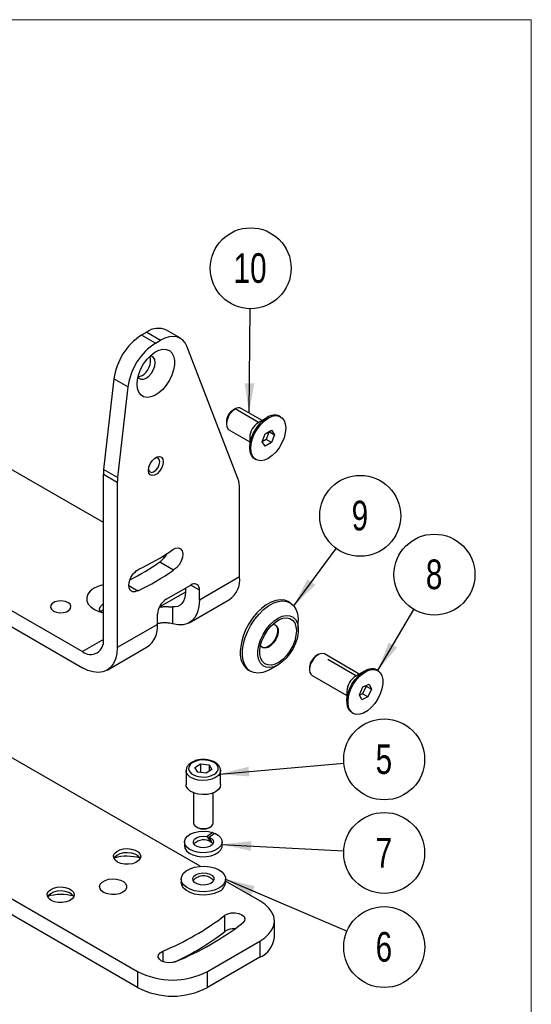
# Model space of a CAD drawing. Header units: millimetres. Extents: x 0 to 864, y 0 to 559.
# Tile 9 of 9: x 760 to 864, y 359 to 559. Entities that reach past the tile are written whole.
import ezdxf

# ---------------------------------------------------------------- set-up
doc = ezdxf.new("R2010")
doc.units = ezdxf.units.MM
doc.layers.add('TEXT', color=140, linetype='Continuous', lineweight=25)
doc.styles.add('SLDTEXTSTYLE0', font='TXT', dxfattribs={"width": 0.75})
doc.dimstyles.new('SLDDIMSTYLE7', dxfattribs={"dimtxt": 0.18, "dimasz": 6, "dimexe": 0, "dimexo": 0.0625, "dimgap": 0, "dimtad": 0, "dimtih": 1, "dimtoh": 1, "dimdec": 0, "dimrnd": 1e-09, "dimzin": 0, "dimdsep": 46, "dimtxsty": 'Standard', "dimsah": 1, "dimcen": 0.09, "dimadec": 0, "dimazin": 0, "dimtfac": 6, "dimtdec": 0, "dimtofl": 0, "dimtmove": 0, "dimatfit": 3, "dimfxl": 0, "dimfrac": 2, "dimtolj": 1, "dimtzin": 0, "dimarcsym": 0})

# ---------------------------------------------------------------- blocks, each defined once
blk = doc.blocks.new('SW_NOTE_0_7')
at = {"layer": 'TEXT', "color": 0}
blk.add_circle((0.09, 8.19), 8.19, dxfattribs=at)
at = {"layer": 'TEXT', "color": 0, "insert": (-0.03, 11.24), "char_height": 6, "attachment_point": 2, "style": 'SLDTEXTSTYLE0'}
blk.add_mtext('10', dxfattribs=at)
blk = doc.blocks.new('SW_NOTE_0_8')
at = {"layer": 'TEXT', "color": 0}
blk.add_circle((4.86, 6.58), 8.19, dxfattribs=at)
at = {"layer": 'TEXT', "color": 0, "insert": (4.8, 9.64), "char_height": 6, "attachment_point": 2, "style": 'SLDTEXTSTYLE0'}
blk.add_mtext('9', dxfattribs=at)
blk = doc.blocks.new('SW_NOTE_0_9')
at = {"layer": 'TEXT', "color": 0}
blk.add_circle((4.16, 7.05), 8.19, dxfattribs=at)
at = {"layer": 'TEXT', "color": 0, "insert": (4.1, 10.1), "char_height": 6, "attachment_point": 2, "style": 'SLDTEXTSTYLE0'}
blk.add_mtext('8', dxfattribs=at)
blk = doc.blocks.new('SW_NOTE_0_18')
at = {"layer": 'TEXT', "color": 0}
blk.add_circle((8.15, 0.73), 8.19, dxfattribs=at)
at = {"layer": 'TEXT', "color": 0, "insert": (8.09, 3.79), "char_height": 6, "attachment_point": 2, "style": 'SLDTEXTSTYLE0'}
blk.add_mtext('5', dxfattribs=at)
blk = doc.blocks.new('SW_NOTE_0_19')
at = {"layer": 'TEXT', "color": 0}
blk.add_circle((8.17, -0.43), 8.19, dxfattribs=at)
at = {"layer": 'TEXT', "color": 0, "insert": (8.11, 2.62), "char_height": 6, "attachment_point": 2, "style": 'SLDTEXTSTYLE0'}
blk.add_mtext('7', dxfattribs=at)
blk = doc.blocks.new('SW_NOTE_0_20')
at = {"layer": 'TEXT', "color": 0}
blk.add_circle((7.52, -3.23), 8.19, dxfattribs=at)
at = {"layer": 'TEXT', "color": 0, "insert": (7.46, -0.18), "char_height": 6, "attachment_point": 2, "style": 'SLDTEXTSTYLE0'}
blk.add_mtext('6', dxfattribs=at)

msp = doc.modelspace()

# ---------------------------------------------------------------- linework, layer by layer
at = {"color": 7, "linetype": 'Continuous', "lineweight": 18}
for p, q in [((-0.0003, 558.79968), (863.5997, 558.79968)), ((863.5997, 558.79968), (863.5997, 126.99968))]:
    msp.add_line(p, q, dxfattribs=at)
for p, q in [((785.76582, 495.54329), (784.74473, 494.95383)), ((787.57316, 493.32101), (784.74473, 494.95383)), ((785.76582, 495.54329), (788.59425, 493.91048)), ((792.59393, 494.30654), (789.7655, 495.93936)), ((787.57316, 493.32101), (788.59425, 493.91048)), ((804.23489, 465.88372), (793.90995, 492.68103)), ((779.14293, 486.09677), (777.05393, 467.7264)), ((781.97135, 484.46396), (779.14293, 486.09677)), ((781.97135, 484.46396), (779.88235, 466.09359)), ((776.99887, 456.99942), (733.58252, 482.06315)), ((803.6568, 479.99073), (803.30325, 479.78656)), ((808.39441, 477.25577), (803.6568, 479.99073)), ((809.12644, 477.6785), (804.9067, 480.1145)), ((812.87411, 478.40169), (812.66198, 478.52415)), ((801.88903, 477.33708), (801.88903, 476.92887)), ((810.16218, 478.27661), (808.39441, 477.25577)), ((810.37431, 478.15415), (810.16218, 478.27661)), ((802.4069, 475.78426), (806.62665, 473.34825)), ((809.13688, 473.35709), (809.75559, 474.95177)), ((809.75559, 474.95177), (810.99303, 475.66613)), ((810.55109, 475.39811), (809.93237, 473.80342)), ((810.54464, 475.40728), (810.55109, 475.39811)), ((810.55109, 475.39811), (811.61175, 474.7858)), ((810.99303, 475.66613), (811.61175, 474.7858)), ((811.61175, 474.7858), (810.99303, 473.19112)), ((806.62665, 474.1939), (806.62665, 472.15288)), ((809.75559, 472.47676), (809.13688, 473.35709)), ((809.93237, 473.80342), (809.14332, 473.34791)), ((810.99303, 473.19112), (809.75559, 472.47676)), ((810.99303, 473.19112), (809.93237, 473.80342)), ((807.66238, 469.86366), (807.87452, 469.7412)), ((708.83378, 467.77601), (772.75623, 430.87436)), ((776.99887, 466.7855), (779.8273, 465.15268)), ((776.99887, 433.32438), (776.99887, 466.7855)), ((779.88235, 466.09359), (777.05393, 467.7264)), ((708.83378, 464.50985), (772.75623, 427.6082)), ((779.8273, 465.15268), (779.8273, 431.69157)), ((804.57604, 445.97871), (804.57604, 463.84647)), ((788.39948, 449.02529), (791.22767, 447.39234)), ((789.34405, 449.8727), (788.92009, 450.11745)), ((804.57604, 445.97871), (796.44431, 441.28436)), ((782.16073, 444.25067), (783.9828, 443.19897)), ((793.61588, 442.91638), (788.31172, 439.85436)), ((789.7268, 441.48913), (794.67654, 444.34656)), ((793.61588, 443.73425), (793.61588, 442.91718)), ((796.44431, 443.32572), (794.67626, 444.34639)), ((796.44431, 441.28436), (796.44431, 443.32572)), ((794.37284, 436.70592), (802.50456, 441.40026)), ((814.79825, 440.74441), (814.37399, 440.98933)), ((790.99959, 439.90254), (790.99959, 436.48104)), ((787.95903, 436.38591), (787.95903, 438.42727)), ((816.45543, 435.28555), (816.45543, 437.08165)), ((787.95903, 436.38591), (779.8273, 431.69157)), ((776.99887, 433.32359), (772.75623, 430.87436)), ((777.75583, 427.11312), (785.88755, 431.80747)), ((796.57063, 387.39987), (722.41023, 430.21176)), ((820.48565, 430.26481), (820.13216, 430.06068)), ((828.78401, 426.31992), (821.73584, 430.38875)), ((822.43849, 429.33996), (828.22705, 425.99829)), ((806.37464, 427.13255), (806.7989, 426.88763)), ((810.7995, 427.28422), (812.35488, 428.18242)), ((818.72592, 427.78649), (818.71817, 427.61132)), ((818.71817, 427.61132), (818.71817, 427.20311)), ((829.81917, 426.9177), (828.0517, 425.89703)), ((830.40145, 426.98655), (830.18931, 427.10901)), ((832.53168, 427.04311), (832.31955, 427.16558)), ((819.23604, 426.0585), (826.28422, 421.98968)), ((826.28422, 422.83533), (826.28422, 420.79431)), ((828.80122, 422.15179), (829.52857, 423.72772)), ((830.20188, 423.88625), (829.47453, 422.31032)), ((829.52857, 423.72772), (830.75923, 424.2888)), ((830.14184, 424.00732), (830.20188, 423.88625)), ((830.20188, 423.88625), (831.26254, 423.27395)), ((831.26254, 423.27395), (830.53519, 421.69802)), ((830.75923, 424.2888), (831.26254, 423.27395)), ((829.30453, 421.13694), (828.80122, 422.15179)), ((829.47453, 422.31032), (828.86127, 422.03073)), ((830.53519, 421.69802), (829.30453, 421.13694)), ((830.53519, 421.69802), (829.47453, 422.31032)), ((827.31995, 418.50509), (827.53208, 418.38263)), ((697.66149, 415.92462), (783.92852, 366.12373)), ((783.92852, 362.85756), (697.66149, 412.65846)), ((793.7384, 406.79579), (793.7384, 403.9379)), ((795.54112, 407.4034), (796.68881, 408.15228)), ((796.09071, 406.45518), (795.54112, 407.4034)), ((796.68881, 408.15228), (798.38609, 407.95293)), ((796.68881, 408.15228), (796.68881, 406.38494)), ((798.93568, 407.00471), (797.78799, 406.25584)), ((798.38609, 407.95293), (798.93568, 407.00471)), ((798.38609, 407.95293), (798.38609, 406.6461)), ((800.73767, 406.83703), (800.7384, 406.79579)), ((800.7384, 403.9379), (800.7384, 406.79579)), ((797.78799, 406.25584), (796.09071, 406.45518)), ((795.2384, 402.27976), (795.2384, 396.18076)), ((799.2384, 396.18076), (799.2384, 402.27976)), ((795.82396, 395.36448), (796.17757, 395.16028)), ((798.29923, 395.16028), (798.65284, 395.36448)), ((799.17399, 394.2308), (797.97382, 393.44768)), ((798.36347, 393.3323), (799.5295, 394.09315)), ((793.4384, 392.34302), (793.4384, 391.52648)), ((798.79562, 392.29615), (798.92327, 392.37944)), ((799.043, 392.08794), (799.16255, 391.93475)), ((801.0384, 391.52648), (801.0384, 392.34302)), ((792.7384, 384.83084), (792.7384, 384.17761)), ((801.7384, 384.17761), (801.7384, 384.83084)), ((808.67726, 380.41087), (801.7384, 384.41658)), ((801.60175, 374.2127), (801.60175, 377.47886)), ((811.60619, 373.06266), (811.60619, 376.32883)), ((798.07066, 366.12373), (808.67726, 372.24679)), ((808.67726, 372.24679), (808.67726, 368.98062)), ((789.00745, 370.20833), (789.00745, 368.12007)), ((808.67726, 368.98062), (798.07066, 362.85756)), ((783.92852, 366.12373), (783.92852, 362.85756)), ((798.07066, 362.85756), (798.07066, 366.12373))]:
    msp.add_line(p, q)
at = {"flags": 128}
for points in [[(793.90995, 492.68103), (793.55377, 493.38319), (793.08213, 493.94558), (792.50604, 494.3551), (791.83889, 494.60221), (791.09621, 494.68117), (790.2953, 494.59014), (789.45479, 494.33123), (788.59425, 493.91048)], [(783.82245, 485.03172), (783.9109, 486.02188), (784.1721, 487.06785), (784.59384, 488.12073), (785.1564, 489.13129), (785.83348, 490.05228), (786.59341, 490.84062), (787.40067, 491.45947), (788.2175, 491.87987), (789.00572, 492.08218), (789.72846, 492.05694), (790.35193, 491.80532), (790.84698, 491.33909), (791.19047, 490.68005), (791.36632, 489.85902), (791.36632, 488.91439), (791.19047, 487.89032), (790.84698, 486.8347), (790.35193, 485.7969), (789.72846, 484.82543), (789.00572, 483.96573), (788.2175, 483.25798), (787.40067, 482.73529), (786.59341, 482.4221), (785.83348, 482.33304), (785.1564, 482.47229), (784.59384, 482.83333), (784.1721, 483.39928), (783.9109, 484.14368), (783.82245, 485.03172)], [(784.00203, 486.46536), (784.17357, 486.23167), (784.5803, 485.99679), (785.09281, 485.99111), (785.66093, 486.21517), (786.22905, 486.64704), (786.74156, 487.24446), (787.14829, 487.94894), (787.40943, 488.69151), (787.49941, 489.3995), (787.40943, 490.0036), (787.14829, 490.44468), (786.74156, 490.67956), (786.45317, 490.7113)], [(784.77705, 486.72542), (784.20893, 486.50136), (783.9965, 486.47566)], [(803.6568, 479.99073), (803.11053, 479.57547), (802.61773, 479.00103), (802.22665, 478.32365), (801.97555, 477.60963), (801.88903, 476.92887), (801.97555, 476.34801), (802.22665, 475.92389), (802.4069, 475.78426)], [(810.37431, 478.15415), (811.16104, 478.50595), (811.90832, 478.6354), (812.57868, 478.53598), (813.1385, 478.2127), (813.55972, 477.68176), (813.8212, 476.96978), (813.90985, 476.11246), (813.8212, 475.1528), (813.55972, 474.13892), (813.1385, 473.12165), (812.57868, 472.15201), (811.90832, 471.27862), (811.16104, 470.54527), (810.37431, 469.98874), (809.58758, 469.63693), (808.8403, 469.50749), (808.16994, 469.6069), (807.61012, 469.93018), (807.18891, 470.46113), (806.92742, 471.17311), (806.83878, 472.03042), (806.92742, 472.99008), (807.18891, 474.00397), (807.61012, 475.02123), (808.16994, 475.99087), (808.8403, 476.86427), (809.58758, 477.59761), (810.37431, 478.15415)], [(807.66238, 469.86366), (807.39799, 470.05265), (806.97678, 470.58359), (806.71529, 471.29557), (806.62665, 472.15288), (806.71529, 473.11254), (806.97678, 474.12643), (807.39799, 475.14369), (807.95781, 476.11334), (808.62817, 476.98673), (809.37545, 477.72008), (810.16218, 478.27661)], [(786.10287, 467.56774), (786.19349, 468.21351), (786.45441, 468.88601), (786.85417, 469.50414), (787.34455, 469.99333), (787.8664, 470.29459), (788.35678, 470.37157), (788.75653, 470.215), (789.01746, 469.84375), (789.10808, 469.30261), (789.01746, 468.65684), (788.75653, 467.98433), (788.35678, 467.36621), (787.8664, 466.87701), (787.34455, 466.57576), (786.85417, 466.49877), (786.45441, 466.65535), (786.19349, 467.0266), (786.10287, 467.56774)], [(786.11476, 467.79244), (786.19034, 467.51866), (786.43942, 467.23199), (786.8122, 467.15955), (787.25192, 467.3124), (787.69164, 467.66725), (788.06442, 468.17008), (788.3135, 468.74434), (788.40097, 469.30261), (788.3135, 469.75989), (788.06442, 470.04657), (787.69164, 470.119), (787.41659, 470.04752)], [(791.03503, 451.51551), (791.62821, 451.81846), (792.1795, 451.88082), (792.63133, 451.6961), (792.9365, 451.28357), (793.06315, 450.68632), (792.99803, 449.96675), (792.74796, 449.2), (792.33904, 448.46615), (791.814, 447.84187), (791.22767, 447.39234)], [(783.98327, 443.21024), (783.39694, 442.9828), (782.8719, 443.00089), (782.46299, 443.26261), (782.21292, 443.74064), (782.1478, 444.38503), (782.27444, 445.12849), (782.57962, 445.89337), (783.03145, 446.59977), (783.58274, 447.17391), (784.17592, 447.55583)], [(783.20496, 446.80705), (783.50694, 447.0053), (783.78437, 447.32891)], [(776.99887, 444.43852), (776.86467, 444.40644), (775.85761, 444.07775), (774.99649, 443.63177), (774.32158, 443.08935), (773.86443, 442.47585), (773.64642, 441.81997), (773.67775, 441.15236), (773.95695, 440.50426), (774.47096, 439.90595), (775.19575, 439.38542)], [(793.61588, 442.91718), (793.57002, 442.22521), (793.43341, 441.60117), (793.20902, 441.05853), (792.9017, 440.60903), (792.51808, 440.26239), (792.06647, 440.02611), (791.55663, 439.90529), (790.99959, 439.90254)], [(766.90492, 439.08947), (767.49524, 438.85085), (768.19132, 438.74318), (768.90922, 438.77944), (769.56234, 438.95525), (770.07191, 439.24942), (770.37647, 439.62646), (770.43927, 440.04089), (770.25276, 440.44274), (769.83942, 440.78352), (769.2491, 441.02213), (768.55302, 441.12981), (767.83512, 441.09355), (767.182, 440.91773), (766.67243, 440.62356), (766.36787, 440.24653), (766.30507, 439.83209), (766.49158, 439.43025), (766.90492, 439.08947)], [(776.4132, 438.87473), (776.27671, 439.15116), (776.24606, 439.62405), (776.45823, 440.08115), (776.89435, 440.48184), (776.99887, 440.54808)], [(796.44431, 441.28436), (796.34554, 439.98135), (796.05198, 438.82879), (795.57183, 437.85887), (794.91851, 437.09869), (794.11027, 436.56948), (793.16969, 436.28604), (792.12305, 436.25628), (790.99959, 436.48104)], [(814.37399, 440.98933), (813.69933, 441.2652), (812.85411, 441.36372), (811.93355, 441.24035), (810.96562, 440.89884), (809.97971, 440.34956), (809.0058, 439.6092), (808.07346, 438.70027), (807.21104, 437.65037), (806.44473, 436.49141), (805.79782, 435.2586), (805.28997, 433.9894), (804.9366, 432.72237), (804.74845, 431.49601)], [(805.17271, 431.25109), (805.36086, 432.47745), (805.71423, 433.74447), (806.22209, 435.01367), (806.869, 436.24648), (807.6353, 437.40545), (808.49773, 438.45535), (809.43006, 439.36428), (810.40397, 440.10464), (811.38988, 440.65391), (812.35782, 440.99543), (813.27838, 441.1188), (814.12359, 441.02027), (814.86778, 440.70286), (815.48832, 440.17618), (815.96637, 439.45626), (816.2874, 438.56496), (816.44165, 437.52937), (816.45543, 437.08165)], [(775.19575, 439.38542), (776.09743, 438.967), (776.99887, 438.7001)], [(776.4132, 438.87473), (776.65028, 439.14777), (776.99887, 439.40492)], [(808.27546, 431.0584), (808.45372, 432.12975), (808.80245, 433.23555), (809.30641, 434.32747), (809.94358, 435.35779), (810.6861, 436.28148), (811.50152, 437.05817), (812.35421, 437.65391), (813.2069, 438.04266), (814.02233, 438.20745), (814.76485, 438.14106), (815.40201, 437.84639), (815.90597, 437.33633), (816.2547, 436.63316), (816.43296, 435.76763), (816.43296, 434.77754), (816.2547, 433.70619), (815.90597, 432.60039), (815.40201, 431.50847), (814.76485, 430.47815), (814.02233, 429.55446), (813.2069, 428.77777), (812.35421, 428.18203), (811.50152, 427.79328), (810.6861, 427.6285), (809.94358, 427.69489), (809.30641, 427.98955), (808.80245, 428.49962), (808.45372, 429.20278), (808.27546, 430.06832), (808.27546, 431.0584)], [(808.66224, 431.23474), (808.83197, 432.23874), (809.1664, 433.27451), (809.64989, 434.2936), (810.25983, 435.24837), (810.9677, 436.09417), (811.7404, 436.79146), (812.54181, 437.30763), (813.33444, 437.61854), (814.08123, 437.70966), (814.74728, 437.57673), (815.30143, 437.22595), (815.71776, 436.67374), (815.97683, 435.94592), (816.0665, 435.07651), (815.98259, 434.10617), (815.72902, 433.08027), (815.31765, 432.04678), (814.76771, 431.05403), (814.10492, 430.14844), (813.36027, 429.37234), (812.56858, 428.76204), (811.76686, 428.34606), (810.99261, 428.14386), (810.28202, 428.16489), (809.66833, 428.40817), (809.18022, 428.86232), (808.84053, 429.50611), (808.66514, 430.30944), (808.66224, 431.23474)], [(811.27408, 436.3958), (811.27789, 436.39605), (811.76957, 436.31117), (812.13852, 435.99803), (812.34862, 435.48729), (812.3793, 434.82893), (812.22757, 434.08741), (811.90826, 433.33531), (811.45265, 432.64624), (810.90533, 432.08766), (810.31987, 431.71425), (809.75358, 431.56256), (809.2619, 431.64743), (808.89295, 431.96057), (808.80234, 432.11414)], [(811.76803, 436.31188), (811.9971, 436.07967), (812.2072, 435.56893), (812.23788, 434.91058), (812.08614, 434.16905), (811.76684, 433.41695), (811.31123, 432.72788), (810.7639, 432.1693), (810.17844, 431.79589), (809.61216, 431.6442), (809.12202, 431.72836)], [(779.8273, 431.69157), (779.74024, 430.46447), (779.48122, 429.36811), (779.0566, 428.42947), (778.47685, 427.67166), (777.75623, 427.11335), (776.9125, 426.76829), (775.96643, 426.64497), (774.94131, 426.74642), (773.86239, 427.07016), (772.75623, 427.6082)], [(810.7995, 427.28422), (810.20727, 426.97813), (809.23934, 426.63661), (808.31878, 426.51325), (807.47356, 426.61177), (806.72938, 426.92919), (806.10883, 427.45586), (805.63078, 428.17578), (805.30976, 429.06708), (805.1555, 430.10267), (805.17271, 431.25109)], [(821.73584, 430.38875), (821.66881, 430.4235), (821.20496, 430.50357), (820.67072, 430.36047), (820.1184, 430.00819), (819.60206, 429.48123), (819.17223, 428.83117), (818.871, 428.12164), (818.72786, 427.42208)], [(827.31995, 418.50509), (826.84028, 418.91739), (826.49145, 419.53672), (826.30951, 420.32146), (826.30358, 421.23225), (826.47398, 422.22343), (826.81214, 423.24529), (827.30112, 424.24659), (827.91639, 425.17713), (828.62711, 425.99024), (829.39763, 426.64515), (830.18931, 427.10901)], [(830.40145, 426.98655), (831.1746, 427.23612), (831.89045, 427.25888), (832.51311, 427.05367), (833.01135, 426.63081), (833.36019, 426.01148), (833.54213, 425.22674), (833.54805, 424.31595), (833.37765, 423.32477), (833.03949, 422.30291), (832.55051, 421.30161), (831.93524, 420.37107), (831.22452, 419.55797), (830.454, 418.90306), (829.66232, 418.43919), (828.88916, 418.18962), (828.17331, 418.16686), (827.55065, 418.37207), (827.05241, 418.79493), (826.70358, 419.41426), (826.52164, 420.199), (826.51572, 421.10979), (826.68611, 422.10097), (827.02427, 423.12283), (827.51325, 424.12413), (828.12852, 425.05467), (828.83924, 425.86778), (829.60976, 426.52268), (830.40145, 426.98655)], [(800.7384, 406.79579), (800.63282, 406.30327), (800.27677, 405.79285), (799.69537, 405.35681), (798.93175, 405.0275), (798.04254, 404.82933), (797.09369, 404.77701), (796.15558, 404.87441), (795.29777, 405.11431), (794.58389, 405.47892), (794.06688, 405.94119), (793.78509, 406.46685), (793.73855, 406.81442)], [(800.7384, 403.9379), (800.63282, 403.44537), (800.27677, 402.93495), (799.69537, 402.49892), (798.93175, 402.16961), (798.04254, 401.97144), (797.09369, 401.91912), (796.15558, 402.01652), (795.29777, 402.25642), (794.58389, 402.62102), (794.06688, 403.0833), (793.78509, 403.60895), (793.7384, 403.9379)], [(795.2384, 396.18076), (795.32311, 395.8483), (795.66048, 395.47133), (796.21097, 395.19018), (796.90021, 395.04281), (797.63512, 395.04912), (798.31646, 395.20827), (798.8522, 395.49876), (799.16999, 395.88136), (799.2384, 396.18076)], [(799.5295, 394.09315), (800.22508, 393.6993), (800.72432, 393.2163), (800.9944, 392.67589), (801.01756, 392.11359), (800.79229, 391.56638), (800.33339, 391.07022), (799.67103, 390.65774), (798.84875, 390.35604), (797.92061, 390.18496), (796.94762, 390.15575), (795.99375, 390.27033), (795.12169, 390.52117), (794.38879, 390.89177), (793.84322, 391.35777), (793.52084, 391.88854), (793.44285, 392.44919), (793.61438, 393.00286), (794.02414, 393.51315), (794.6452, 393.94652), (795.43674, 394.27447), (796.34672, 394.47546), (797.31531, 394.53626), (798.27885, 394.45288), (799.17399, 394.2308)], [(798.36347, 393.3323), (798.89142, 393.04295), (799.21091, 392.66532), (799.28165, 392.24705), (799.09472, 391.84088), (798.6737, 391.49804), (798.07167, 391.26175), (797.36456, 391.16182), (796.64154, 391.21085), (795.99379, 391.40265), (795.503, 391.71304), (795.23105, 392.10287), (795.21224, 392.52299), (795.44895, 392.92041), (795.91132, 393.24502), (796.54105, 393.45588), (797.25871, 393.5264), (797.97382, 393.44768)], [(779.86266, 388.2688), (779.37588, 388.64955), (779.10514, 389.09621), (779.07449, 389.5691), (779.28665, 390.0262), (779.72278, 390.42689), (780.34411, 390.73557), (781.09545, 390.9248), (781.91002, 390.97779), (782.71547, 390.88981), (783.4402, 390.66869), (784.01984, 390.33407), (784.40288, 389.91569), (784.55528, 389.45072), (784.4635, 388.98047), (784.13569, 388.54673), (783.60099, 388.18805), (782.9069, 387.93628), (782.1151, 387.8138), (781.29594, 387.83149), (780.52221, 387.98779), (779.86266, 388.2688)], [(793.4384, 391.52648), (793.51524, 391.08756), (793.83095, 390.55545), (794.37066, 390.08718), (795.0989, 389.71352), (795.96779, 389.45905), (796.9202, 389.34049), (797.89354, 389.36563), (798.82381, 389.53283), (799.64985, 389.83109), (800.31737, 390.2408), (800.78247, 390.73503), (801.01459, 391.28129), (801.0384, 391.52648)], [(784.4647, 388.98309), (784.40288, 389.09915), (784.01984, 389.51753), (783.4402, 389.85215), (782.71547, 390.07327), (781.91002, 390.16125), (781.09545, 390.10826), (780.34411, 389.91903), (779.72278, 389.61035), (779.28665, 389.20966), (779.14969, 388.98309)], [(800.336, 382.94647), (799.49973, 382.58487), (798.54155, 382.34436), (797.51312, 382.23789), (796.46988, 382.27121), (795.46807, 382.44252), (794.5617, 382.74259), (793.79963, 383.15523), (793.22294, 383.6582), (792.86274, 384.2244), (792.73842, 384.82328), (792.8567, 385.42258), (793.2112, 385.98997), (793.7828, 386.49487), (794.5407, 386.91007), (795.44403, 387.21317), (796.4441, 387.38785), (797.48698, 387.42467), (798.51647, 387.32166), (799.47705, 387.08437), (800.31695, 386.72559), (800.99089, 386.26466), (801.46252, 385.72644), (801.70643, 385.13993), (801.70947, 384.53676), (801.47148, 383.94945), (801.00527, 383.40965), (800.336, 382.94647)], [(780.92332, 382.14573), (780.26376, 381.86473), (779.49003, 381.70843), (778.67087, 381.69074), (777.87907, 381.81322), (777.18498, 382.06498), (776.65028, 382.42367), (776.32248, 382.85741), (776.2307, 383.32766), (776.38309, 383.79263), (776.76613, 384.21101), (777.34577, 384.54563), (778.0705, 384.76675), (778.87595, 384.85473), (779.69052, 384.80174), (780.44186, 384.61251), (781.06319, 384.30383), (781.49932, 383.90314), (781.71148, 383.44604), (781.68083, 382.97315), (781.41009, 382.52649), (780.92332, 382.14573)], [(798.71836, 383.93053), (798.09571, 383.69261), (797.36965, 383.59199), (796.62777, 383.64078), (795.95953, 383.83312), (795.44555, 384.14579), (795.1478, 384.5411), (795.10222, 384.97134), (795.31429, 385.38465), (795.75844, 385.73115), (796.38109, 385.96907), (797.10715, 386.06969), (797.84903, 386.0209), (798.51727, 385.82856), (799.03125, 385.51589), (799.329, 385.12059), (799.37458, 384.69034), (799.16251, 384.27703), (798.71836, 383.93053)], [(766.42763, 380.51292), (765.94085, 380.89367), (765.67011, 381.34034), (765.63946, 381.81323), (765.85162, 382.27032), (766.28775, 382.67101), (766.90908, 382.97969), (767.66042, 383.16893), (768.475, 383.22191), (769.28044, 383.13393), (770.00518, 382.91281), (770.58481, 382.57819), (770.96785, 382.15981), (771.12025, 381.69484), (771.02847, 381.22459), (770.70066, 380.79086), (770.16596, 380.43217), (769.47187, 380.1804), (768.68007, 380.05792), (767.86091, 380.07561), (767.08718, 380.23191), (766.42763, 380.51292)], [(800.336, 382.29323), (799.49973, 381.93164), (798.54155, 381.69113), (797.51312, 381.58466), (796.46988, 381.61798), (795.46807, 381.78929), (794.5617, 382.08935), (793.79963, 382.502), (793.22294, 383.00497), (792.86274, 383.57116), (792.73842, 384.17005), (792.7384, 384.17761)], [(771.02968, 381.22721), (770.96785, 381.34327), (770.58481, 381.76165), (770.00518, 382.09627), (769.28044, 382.31739), (768.475, 382.40537), (767.66042, 382.35239), (766.90908, 382.16315), (766.28775, 381.85447), (765.85162, 381.45378), (765.71466, 381.22721)], [(808.67726, 372.24679), (809.69636, 372.93561), (810.51625, 373.708), (811.11675, 374.54491), (811.48307, 375.42575), (811.60619, 376.32883), (811.48307, 377.2319), (811.11675, 378.11274), (810.51625, 378.94966), (809.69636, 379.72204), (808.67726, 380.41087)], [(801.60175, 377.47886), (802.16857, 377.78938), (802.88518, 377.96926), (803.66514, 377.9968), (804.41437, 377.86868), (805.04252, 377.60035), (805.47381, 377.22419), (805.65623, 376.78555), (805.56777, 376.33734), (805.21911, 375.93364)], [(791.68415, 368.12007), (790.98483, 367.91879), (790.20844, 367.86773), (789.44861, 367.97303), (788.797, 368.22201), (788.3322, 368.58464), (788.11026, 369.01716), (788.15797, 369.46742), (788.46956, 369.88111), (789.00745, 370.20833)]]:
    msp.add_lwpolyline(points, dxfattribs=at)
for centre, radius, start, end in [((791.5221, 484.46735), 12.48595, 122.8744352, 172.5014874), ((788.10005, 492.36452), 3.94375, 65.0200252, 126.2904332), ((794.35053, 482.83454), 12.48595, 122.8744352, 172.5014874), ((783.04084, 489.79081), 3.52293, 299.5269066, 15.140383), ((804.88768, 477.2388), 3.00026, 121.8771115, 178.1228884), ((804.38415, 479.01849), 1.21421, 64.5096349, 126.8008235), ((811.62022, 476.29844), 2.45745, 64.9178296, 126.3926288), ((810.43216, 474.03803), 3.8087, 122.3454733, 177.6545266), ((785.33702, 466.7697), 8.33816, 173.4114812, 179.8914309), ((788.16545, 465.13688), 8.33816, 173.4114812, 179.8914309), ((798.88981, 463.94147), 5.68702, 359.0429343, 19.9697637), ((765.85685, 487.20948), 43.68066, 294.7958511, 305.1987724), ((786.29202, 452.33552), 3.92415, 302.4829009, 335.7932864), ((760.13225, 489.54387), 49.4134, 296.7447917, 304.8943871), ((763.40645, 487.20879), 48.5824, 295.057973, 304.9366504), ((795.36662, 443.50053), 1.09177, 350.785963, 129.2032852), ((799.69931, 445.42731), 4.90781, 304.8612461, 6.4509343), ((791.79707, 438.25261), 3.84201, 122.6054783, 177.3945215), ((789.08087, 433.18965), 3.47993, 102.9959591, 108.8065994), ((782.92425, 435.90602), 5.0576, 305.867426, 5.4447544), ((774.41243, 432.90482), 2.62026, 230.7967148, 9.214037), ((808.91011, 430.56224), 4.26514, 167.353691, 233.5255025), ((821.81865, 427.44597), 3.11142, 122.8221285, 173.7168471), ((820.04596, 427.13683), 1.34862, 167.7888783, 233.0903151), ((831.30622, 425.18684), 2.22312, 62.8826484, 120.1592222), ((830.02513, 422.71676), 3.7428, 121.8207264, 178.1846501), ((797.2384, 397.14886), 2.25384, 241.9217448, 298.0782552), ((797.27103, 390.03379), 2.72811, 56.0242842, 135.8291), ((781.80602, 379.98447), 9.46513, 73.4869114, 105.9637657), ((797.2384, 382.80492), 2.68143, 39.3260765, 140.6739235), ((799.4934, 384.38436), 2.2545, 291.9464902, 354.7381701), ((768.37301, 372.29841), 9.39812, 73.9172121, 106.6321107), ((767.21597, 422.4998), 56.65039, 292.6230052, 307.3716183), ((768.26509, 424.31713), 60.88154, 292.6230052, 307.3716183), ((768.5143, 417.21243), 54.25639, 294.9326101, 307.5775828), ((803.34657, 371.62003), 3.12512, 85.0780396, 123.9398198), ((806.64412, 373.53123), 4.98414, 294.0743068, 354.6055522), ((790.99959, 379.64428), 15.25796, 242.3910402, 297.6089598), ((790.99959, 376.37812), 15.25796, 242.3910402, 297.6089598)]:
    msp.add_arc(centre, radius, start, end)
for centre, major_axis, start_param, end_param in [((797.2384, 391.75743), (-1.51324, 2.47206), 4.590111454, 5.085917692), ((797.2384, 392.10386), (-1.51324, 2.47206), 4.376360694, 4.871890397), ((797.2384, 391.75743), (-2.80503, 4.58236), 4.859996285, 4.918389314)]:
    msp.add_ellipse(centre, major_axis=major_axis, ratio=0.559439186, start_param=start_param, end_param=end_param)
for points, knots in [([(788.2983, 439.84661), (788.53044, 439.90055), (788.77058, 439.93524), (789.26631, 439.97671), (789.51451, 439.98264), (789.87494, 439.97825), (789.9943, 439.97452), (790.22191, 439.96426), (790.33115, 439.95775), (790.64543, 439.93595), (790.83616, 439.91856), (790.99959, 439.90254)], [0, 0, 0, 0, 0.25, 0.25, 0.5, 0.5, 0.625, 0.625, 0.75, 0.75, 1, 1, 1, 1]), ([(790.99959, 436.48104), (790.8296, 436.53278), (790.63816, 436.57753), (790.31824, 436.63191), (790.20628, 436.64776), (789.97867, 436.67333), (789.86214, 436.68322), (789.62359, 436.69641), (789.50062, 436.69967), (789.25639, 436.6984), (789.1346, 436.69396), (788.77024, 436.6681), (788.5275, 436.6337), (788.2983, 436.58044)], [0, 0, 0, 0, 0.25, 0.25, 0.375, 0.375, 0.5, 0.5, 0.625, 0.625, 0.75, 0.75, 1, 1, 1, 1]), ([(800.7384, 406.79507), (800.71107, 407.01054), (800.65928, 407.41892), (800.20722, 408.06802), (799.44472, 408.6015), (798.43062, 408.92928), (797.43352, 409.04944), (796.40697, 408.99682), (795.52845, 408.77865), (794.80621, 408.43535), (794.26368, 408.02442), (793.83143, 407.46661), (793.7705, 407.02775), (793.7384, 406.79651)], [0, 0, 0, 0, 0.086310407, 0.163586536, 0.2905188, 0.389741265, 0.482541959, 0.571122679, 0.675571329, 0.741913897, 0.818036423, 0.904118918, 1, 1, 1, 1]), ([(799.22626, 408.50115), (799.82215, 408.1968), (800.18423, 407.76824), (800.28138, 406.85134), (800.01247, 406.40049), (798.95807, 405.71249), (798.21569, 405.50347), (796.6274, 405.44739), (795.84643, 405.60262), (794.65465, 406.21131), (794.29257, 406.63988), (794.19542, 407.55678), (794.46433, 408.00763), (795.51873, 408.69563), (796.26111, 408.90465), (797.8494, 408.96073), (798.63037, 408.80549), (799.22626, 408.50115)], [0, 0, 0, 0, 0.125, 0.125, 0.25, 0.25, 0.375, 0.375, 0.5, 0.5, 0.625, 0.625, 0.75, 0.75, 0.875, 0.875, 1, 1, 1, 1])]:
    msp.add_open_spline(points, degree=3, knots=knots)

# ---------------------------------------------------------------- block references
at = {"layer": 'TEXT'}
for name, p in [('SW_NOTE_0_7', (806.72308, 500.28592)), ('SW_NOTE_0_8', (824.12121, 451.77076)), ('SW_NOTE_0_9', (839.83401, 439.41285)), ('SW_NOTE_0_18', (825.68092, 408.31436)), ('SW_NOTE_0_19', (825.65909, 390.53842)), ('SW_NOTE_0_20', (826.3113, 374.28591))]:
    msp.add_blockref(name, p, dxfattribs=at)

# ---------------------------------------------------------------- leaders
for points in [[(806.4916, 479.19956), (806.72308, 500.28592)], [(815.52659, 440.13189), (824.12121, 451.77076)], [(832.53168, 427.04311), (839.83401, 439.41285)], [(800.48817, 406.04554), (825.68092, 408.31436)], [(800.9336, 391.83137), (825.65909, 390.53842)], [(801.7384, 384.83084), (826.3113, 374.28591)]]:
    msp.add_leader(points, dimstyle='SLDDIMSTYLE7', dxfattribs=at)

doc.saveas('drawing.dxf')
